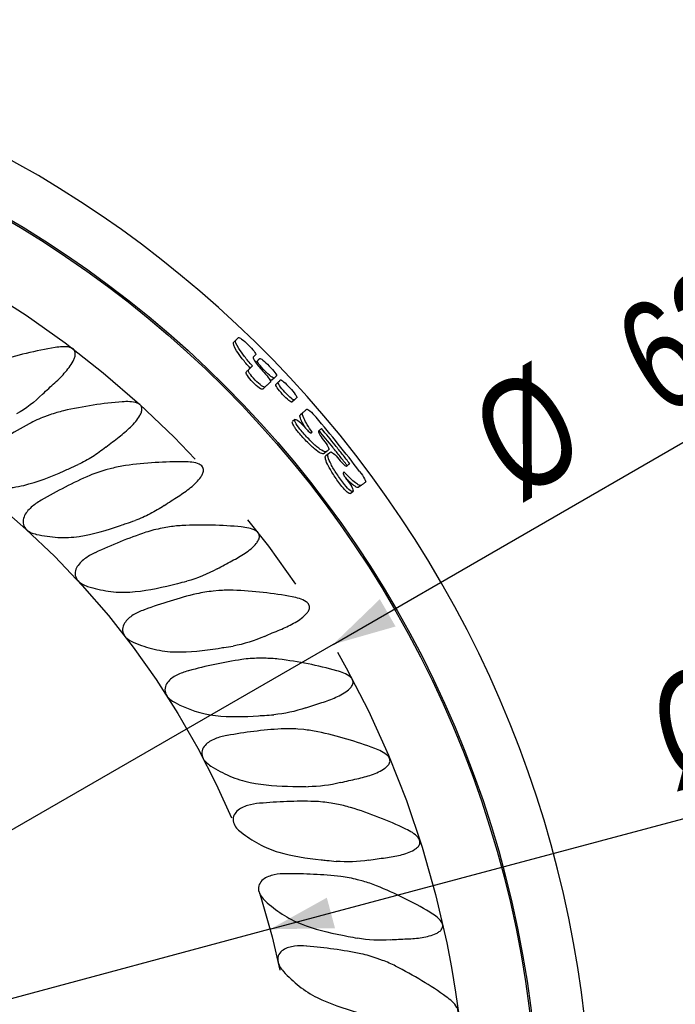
# Model space of a CAD drawing. Header units: millimetres. Extents: x 10 to 412, y 8 to 584.
# Tile 56 of 83: x 345 to 366, y 258 to 290. Entities that reach past the tile are written whole.
import ezdxf

# ---------------------------------------------------------------- set-up
doc = ezdxf.new("R2010")
doc.units = ezdxf.units.MM
doc.linetypes.add('CENTERX2', pattern=[20.32, 12.7, -2.54, 2.54, -2.54])
doc.layers.add('CENTERLINE', color=4, linetype='CENTERX2')
doc.layers.add('DIMENSIONS', color=2, linetype='Continuous')
doc.layers.add('OUTLINE', color=7, linetype='Continuous', lineweight=25)
doc.styles.add('SLDTEXTSTYLE0', font='TXT', dxfattribs={"width": 0.75})
doc.dimstyles.new('SLDDIMSTYLE13', dxfattribs={"dimtxt": 3.5, "dimasz": 2, "dimexe": 0, "dimexo": 0.0625, "dimgap": 0.875, "dimtad": 1, "dimrnd": 1e-09, "dimzin": 12, "dimdsep": 46, "dimtxsty": 'SLDTEXTSTYLE0', "dimblk1": 'NONE', "dimsah": 1, "dimcen": 0, "dimadec": 0, "dimazin": 3, "dimtfac": 1, "dimtmove": 0, "dimatfit": 3, "dimldrblk": 'NONE', "dimfxl": 0, "dimfrac": 2, "dimtolj": 1, "dimtzin": 12, "dimarcsym": 0})

# ---------------------------------------------------------------- blocks, each defined once
blk = doc.blocks.new('_D_41')
at = {"layer": 'DIMENSIONS'}
for q in [(375.287, 281.441), (300.246, 238.116)]:
    blk.add_line((355.154, 269.817), q, dxfattribs=at)
blk.add_solid([(355.154, 269.817), (357.136, 270.384), (356.636, 271.25)], dxfattribs=at)
at = {"layer": 'DIMENSIONS', "char_height": 3.5, "attachment_point": 1, "rotation": 30, "style": 'SLDTEXTSTYLE0'}
for s, insert in [('63,4', (363.823, 280.026)), ('%%c', (359.254, 277.388))]:
    blk.add_mtext(s, dxfattribs=dict(at, insert=insert))
blk = doc.blocks.new('_None')
blk = doc.blocks.new('_D_42')
at = {"layer": 'DIMENSIONS'}
for q in [(381.537, 268.392), (302.246, 247.146)]:
    blk.add_line((353.154, 260.787), q, dxfattribs=at)
blk.add_solid([(353.154, 260.787), (355.216, 260.822), (354.957, 261.788)], dxfattribs=at)
at = {"layer": 'DIMENSIONS', "char_height": 3.5, "attachment_point": 1, "rotation": 15, "style": 'SLDTEXTSTYLE0'}
for s, insert in [('52,7', (370.097, 269.993)), ('%%c', (365.001, 268.627))]:
    blk.add_mtext(s, dxfattribs=dict(at, insert=insert))

msp = doc.modelspace()

# ---------------------------------------------------------------- linework, layer by layer
at = {"layer": 'CENTERLINE'}
for radius in [31.70081, 26.35209]:
    msp.add_circle((327.70013, 253.96659), radius, dxfattribs=at)
at = {"layer": 'OUTLINE'}
for p, q in [((352.07363, 279.46059), (352.00383, 279.38758)), ((352.75768, 278.80501), (352.70211, 278.74993)), ((352.59687, 278.64378), (352.52481, 278.57235)), ((353.28701, 278.25938), (353.21377, 278.18985)), ((353.413, 278.12598), (353.33941, 278.05683)), ((353.0033, 277.97614), (352.92942, 277.90603)), ((353.92754, 277.56639), (353.85248, 277.49884)), ((354.19313, 277.16008), (354.11704, 277.09347)), ((346.18158, 277.09164), (346.01095, 277.02954)), ((353.9456, 276.94335), (353.86897, 276.87626)), ((354.94751, 275.92876), (354.86842, 275.86501)), ((355.00526, 275.85693), (354.92599, 275.79338)), ((348.12673, 275.39288), (347.95134, 275.34588)), ((355.6989, 274.59998), (355.78088, 274.6604)), ((356.04567, 274.85553), (355.96425, 274.79553)), ((349.91642, 273.53105), (349.7376, 273.49952)), ((351.53704, 271.52033), (351.35615, 271.5045)), ((352.97624, 269.37601), (352.79466, 269.37601)), ((354.22308, 267.11441), (354.04219, 267.13024)), ((355.26806, 264.75275), (355.08924, 264.78428)), ((356.10323, 262.30901), (355.92784, 262.356)), ((356.72224, 259.80177), (356.55161, 259.86387))]:
    msp.add_line(p, q, dxfattribs=at)
at = {"layer": 'OUTLINE', "flags": 128}
for points in [[(352.07363, 279.46059), (352.08428, 279.47173), (352.09475, 279.48269), (352.10505, 279.49346), (352.11517, 279.50405), (352.12513, 279.51446), (352.13491, 279.52469), (352.14452, 279.53474), (352.15395, 279.54461)], [(352.70565, 279.00553), (352.696, 278.99587), (352.68618, 278.98603), (352.67618, 278.97602), (352.666, 278.96582), (352.65565, 278.95545), (352.64511, 278.94491), (352.6344, 278.93418), (352.62352, 278.92328)], [(352.75768, 278.80501), (352.76754, 278.81478), (352.77725, 278.82441), (352.78681, 278.83389), (352.79623, 278.84322), (352.8055, 278.85241), (352.81462, 278.86145), (352.82359, 278.87035), (352.83242, 278.87909)], [(353.16858, 278.13297), (353.14929, 278.11466), (353.1296, 278.09598), (353.10952, 278.07693), (353.08905, 278.05751), (353.0682, 278.03772), (353.04695, 278.01756), (353.02532, 277.99703), (353.0033, 277.97614)], [(353.36332, 278.33184), (353.35431, 278.32328), (353.34515, 278.31458), (353.33584, 278.30574), (353.32637, 278.29676), (353.31676, 278.28763), (353.30699, 278.27836), (353.29707, 278.26894), (353.28701, 278.25938)], [(353.413, 278.12598), (353.42312, 278.13549), (353.43308, 278.14485), (353.4429, 278.15407), (353.45256, 278.16315), (353.46207, 278.17209), (353.47143, 278.18088), (353.48064, 278.18953), (353.48969, 278.19804)], [(354.00577, 277.63678), (353.99654, 277.62847), (353.98714, 277.62002), (353.9776, 277.61143), (353.9679, 277.6027), (353.95804, 277.59383), (353.94803, 277.58482), (353.93786, 277.57568), (353.92754, 277.56639)], [(354.19313, 277.16008), (354.21108, 277.17579), (354.22862, 277.19115), (354.24575, 277.20615), (354.26248, 277.2208), (354.27881, 277.23509), (354.29473, 277.24903), (354.31025, 277.26261), (354.32536, 277.27584)], [(354.46235, 276.51744), (354.46619, 276.52068), (354.47003, 276.52391), (354.47385, 276.52713), (354.47766, 276.53034), (354.48145, 276.53354), (354.48523, 276.53672), (354.489, 276.5399), (354.49276, 276.54306)], [(354.78789, 276.65713), (354.77663, 276.6477), (354.76518, 276.63811), (354.75353, 276.62836), (354.74169, 276.61843), (354.72965, 276.60835), (354.71742, 276.5981), (354.70499, 276.5877), (354.69237, 276.57712)], [(355.01837, 275.98587), (355.00976, 275.97894), (355.00108, 275.97194), (354.99233, 275.96488), (354.98351, 275.95778), (354.97462, 275.95061), (354.96565, 275.94338), (354.95662, 275.9361), (354.94751, 275.92876)], [(355.00526, 275.85693), (355.01438, 275.86424), (355.02344, 275.8715), (355.03242, 275.8787), (355.04133, 275.88585), (355.05017, 275.89293), (355.05894, 275.89996), (355.06764, 275.90694), (355.07627, 275.91386)], [(355.50747, 275.28077), (355.50357, 275.27778), (355.49965, 275.27478), (355.49573, 275.27177), (355.49179, 275.26875), (355.48784, 275.26573), (355.48387, 275.26269), (355.47989, 275.25964), (355.4759, 275.25658)], [(355.58363, 275.4684), (355.59667, 275.47845), (355.60951, 275.48835), (355.62214, 275.4981), (355.63458, 275.50769), (355.64681, 275.51712), (355.65884, 275.5264), (355.67067, 275.53552), (355.6823, 275.54449)], [(356.18715, 274.95979), (356.17098, 274.94787), (356.15437, 274.93564), (356.13734, 274.92308), (356.11987, 274.91021), (356.10197, 274.89702), (356.08363, 274.88351), (356.06487, 274.86968), (356.04567, 274.85553)]]:
    msp.add_lwpolyline(points, dxfattribs=at)
at = {"layer": 'OUTLINE'}
for radius in [33.99382, 33.94382]:
    msp.add_circle((327.70013, 253.96659), radius, dxfattribs=at)
for radius, start, end in [(35.65, 306.658466, 274.273816), (35.43451, 37.012449, 40.576301)]:
    msp.add_arc((327.70013, 253.96659), radius, start, end, dxfattribs=at)
for points, knots in [([(352.52481, 278.57235), (352.4313, 278.67908), (352.34889, 278.77851), (352.2047, 278.96389), (352.14442, 279.0482), (352.00774, 279.26305), (351.97481, 279.35657), (352.00383, 279.38758)], [0, 0, 0, 0, 0.25, 0.25, 0.5, 0.5, 1, 1, 1, 1]), ([(352.59687, 278.64378), (352.50322, 278.75062), (352.42059, 278.85019), (352.27592, 279.03592), (352.21538, 279.12041), (352.07796, 279.33579), (352.04464, 279.42961), (352.07363, 279.46059)], [0, 0, 0, 0, 0.25, 0.25, 0.5, 0.5, 1, 1, 1, 1]), ([(352.15395, 279.54461), (352.1633, 279.55334), (352.19972, 279.53542), (352.31371, 279.45019), (352.39073, 279.3829), (352.53778, 279.23927), (352.60681, 279.16396), (352.69566, 279.0508), (352.71433, 279.01491), (352.70565, 279.00553)], [0, 0, 0, 0, 0.25, 0.25, 0.5, 0.5, 0.75, 0.75, 1, 1, 1, 1]), ([(346.34301, 279.22541), (346.04291, 279.1762), (345.73895, 279.11496), (345.12358, 278.96506), (344.81893, 278.87807), (344.51694, 278.78005)], [0, 0, 0, 0, 0.5, 0.5, 1, 1, 1, 1]), ([(346.33652, 278.11012), (346.45772, 278.21993), (346.57178, 278.33361), (346.77906, 278.57472), (346.87527, 278.70104), (346.95329, 278.87773), (346.96649, 278.91414), (346.98342, 278.98916), (346.98742, 279.02822), (346.97426, 279.10609), (346.95473, 279.14451), (346.89357, 279.2002), (346.85485, 279.21775), (346.73683, 279.25218), (346.65684, 279.25398), (346.49842, 279.24776), (346.42053, 279.23812), (346.34301, 279.22541)], [0, 0, 0, 0, 0.25, 0.25, 0.5, 0.5, 0.5625, 0.5625, 0.625, 0.625, 0.6875, 0.6875, 0.75, 0.75, 0.875, 0.875, 1, 1, 1, 1]), ([(352.62352, 278.92328), (352.60787, 278.90642), (352.63172, 278.84971), (352.75583, 278.67227), (352.85412, 278.55492), (352.96637, 278.43654)], [0, 0, 0, 0, 0.5, 0.5, 1, 1, 1, 1]), ([(353.287, 278.25938), (353.27614, 278.25005), (353.23973, 278.26752), (353.12834, 278.35271), (353.05379, 278.42056), (352.91243, 278.56621), (352.84684, 278.6427), (352.76414, 278.75778), (352.74763, 278.79482), (352.75768, 278.80501)], [0, 0, 0, 0, 0.25, 0.25, 0.5, 0.5, 0.75, 0.75, 1, 1, 1, 1]), ([(352.83242, 278.87909), (352.84188, 278.88746), (352.87739, 278.86878), (352.98777, 278.78154), (353.0621, 278.713), (353.2036, 278.56719), (353.26983, 278.49096), (353.35463, 278.37681), (353.37236, 278.34065), (353.36332, 278.33184)], [0, 0, 0, 0, 0.25, 0.25, 0.5, 0.5, 0.75, 0.75, 1, 1, 1, 1]), ([(352.92942, 277.90604), (352.91468, 277.89301), (352.87532, 277.90592), (352.75882, 277.98444), (352.68216, 278.05056), (352.53947, 278.19756), (352.47543, 278.2764), (352.39976, 278.39624), (352.388, 278.43606), (352.40164, 278.45025)], [0, 0, 0, 0, 0.25, 0.25, 0.5, 0.5, 0.75, 0.75, 1, 1, 1, 1]), ([(352.40164, 278.45025), (352.4233, 278.47171), (352.44439, 278.49262), (352.46492, 278.51297), (352.47518, 278.52315), (352.4853, 278.53318), (352.49529, 278.54308), (352.50527, 278.55297), (352.51511, 278.56273), (352.52481, 278.57235)], [0, 0, 0, 0, 0.000482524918, 0.000482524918, 0.000482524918, 0.00072380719, 0.00072380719, 0.00072380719, 0.000965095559, 0.000965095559, 0.000965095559, 0.000965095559]), ([(353.0033, 277.97614), (352.98857, 277.96312), (352.94904, 277.97623), (352.83225, 278.05518), (352.75546, 278.1215), (352.6126, 278.26869), (352.54839, 278.34762), (352.47228, 278.4678), (352.46035, 278.50776), (352.47397, 278.52194)], [0, 0, 0, 0, 0.25, 0.25, 0.5, 0.5, 0.75, 0.75, 1, 1, 1, 1]), ([(352.47397, 278.52194), (352.49558, 278.54336), (352.51663, 278.56423), (352.53711, 278.58453), (352.54735, 278.59469), (352.55746, 278.6047), (352.56742, 278.61457), (352.57738, 278.62445), (352.5872, 278.63418), (352.59687, 278.64378)], [0, 0, 0, 0, 0.000482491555, 0.000482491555, 0.000482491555, 0.000723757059, 0.000723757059, 0.000723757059, 0.000965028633, 0.000965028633, 0.000965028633, 0.000965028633]), ([(352.96637, 278.43654), (353.03502, 278.36402), (353.09454, 278.29124), (353.1673, 278.18087), (353.18011, 278.14446), (353.16858, 278.13297)], [0, 0, 0, 0, 0.5, 0.5, 1, 1, 1, 1]), ([(353.21377, 278.18985), (353.20672, 278.18788), (353.19405, 278.18433), (353.15565, 278.21011), (353.13864, 278.22154)], [0, 0, 0, 0, 0.55686019, 1, 1, 1, 1]), ([(353.85248, 277.49884), (353.84136, 277.4898), (353.80559, 277.50803), (353.69681, 277.59577), (353.62422, 277.6654), (353.48699, 277.81458), (353.42362, 277.89268), (353.34441, 278.00961), (353.32908, 278.0469), (353.33941, 278.05683)], [0, 0, 0, 0, 0.25, 0.25, 0.5, 0.5, 0.75, 0.75, 1, 1, 1, 1]), ([(353.92754, 277.56639), (353.91643, 277.55735), (353.8805, 277.57579), (353.77143, 277.66393), (353.69873, 277.73375), (353.56131, 277.88313), (353.49779, 277.96134), (353.4182, 278.07859), (353.40268, 278.11606), (353.413, 278.12598)], [0, 0, 0, 0, 0.25, 0.25, 0.5, 0.5, 0.75, 0.75, 1, 1, 1, 1]), ([(353.48969, 278.19804), (353.49938, 278.20615), (353.53437, 278.18653), (353.64238, 278.09636), (353.71485, 278.02586), (353.8524, 277.87632), (353.91657, 277.79835), (353.99829, 277.68197), (354.01504, 277.64535), (354.00577, 277.63678)], [0, 0, 0, 0, 0.25, 0.25, 0.5, 0.5, 0.75, 0.75, 1, 1, 1, 1]), ([(348.47352, 277.50445), (348.17022, 277.48159), (347.86129, 277.44696), (347.23583, 277.35133), (346.92493, 277.29126), (346.61558, 277.21994)], [0, 0, 0, 0, 0.5, 0.5, 1, 1, 1, 1]), ([(348.36985, 276.39398), (348.4994, 276.49224), (348.62371, 276.59616), (348.85058, 276.8176), (348.95729, 276.93495), (349.05038, 277.10332), (349.06683, 277.13848), (349.09043, 277.21131), (349.09812, 277.25009), (349.09239, 277.3291), (349.07661, 277.3693), (349.02089, 277.43059), (348.98349, 277.45183), (348.86923, 277.49659), (348.7883, 277.50559), (348.6305, 277.51316), (348.55203, 277.51037), (348.47352, 277.50445)], [0, 0, 0, 0, 0.25, 0.25, 0.5, 0.5, 0.5625, 0.5625, 0.625, 0.625, 0.6875, 0.6875, 0.75, 0.75, 0.875, 0.875, 1, 1, 1, 1]), ([(354.49276, 276.54307), (354.37473, 276.70938), (354.2854, 276.85429), (354.1819, 277.06876), (354.16785, 277.13783), (354.19313, 277.16008)], [0, 0, 0, 0, 0.5, 0.5, 1, 1, 1, 1]), ([(354.32536, 277.27584), (354.33549, 277.28366), (354.37005, 277.26271), (354.47614, 277.16762), (354.54619, 277.09448), (354.61408, 277.01533)], [0, 0, 0, 0, 0.5, 0.5, 1, 1, 1, 1]), ([(345.52396, 276.81114), (345.26848, 276.67392), (345.01931, 276.52722), (344.53052, 276.22053), (344.29003, 276.05985), (344.05754, 275.89717)], [0, 0, 0, 0, 0.5, 0.5, 1, 1, 1, 1]), ([(354.02849, 276.57285), (354.00056, 276.60878), (353.94776, 276.67667), (353.89304, 276.76555), (353.86428, 276.83113), (353.85682, 276.8692), (353.86933, 276.87191), (353.87223, 276.87254)], [0, 0, 0, 0, 0.24414396, 0.4614595, 0.68626993, 0.92733055, 1, 1, 1, 1]), ([(354.10589, 276.63931), (354.04075, 276.71943), (353.98835, 276.79768), (353.93443, 276.9091), (353.93224, 276.9427), (353.9752, 276.95195), (354.02114, 276.92733), (354.14119, 276.82688), (354.21524, 276.75052), (354.2807, 276.67037)], [0, 0, 0, 0, 0.25, 0.25, 0.5, 0.5, 0.75, 0.75, 1, 1, 1, 1]), ([(354.2804, 276.67934), (354.26716, 276.70002), (354.22678, 276.7631), (354.17746, 276.85237), (354.13192, 276.9467), (354.10717, 277.0201), (354.1014, 277.07061), (354.11217, 277.08635), (354.11704, 277.09347)], [0, 0, 0, 0, 0.08968871, 0.27354923, 0.45744787, 0.64943701, 0.84144896, 1, 1, 1, 1]), ([(354.86842, 275.86501), (354.84867, 275.84957), (354.81183, 275.85484), (354.70822, 275.90616), (354.64102, 275.95268), (354.48583, 276.08191), (354.39642, 276.16588), (354.21296, 276.35611), (354.11763, 276.46357), (354.02849, 276.57285)], [0, 0, 0, 0, 0.25, 0.25, 0.5, 0.5, 0.75, 0.75, 1, 1, 1, 1]), ([(354.94751, 275.92876), (354.92777, 275.91334), (354.89085, 275.91875), (354.78693, 275.97054), (354.7195, 276.01741), (354.56392, 276.14728), (354.47434, 276.23157), (354.29058, 276.42228), (354.19516, 276.52988), (354.10589, 276.63931)], [0, 0, 0, 0, 0.25, 0.25, 0.5, 0.5, 0.75, 0.75, 1, 1, 1, 1]), ([(354.2807, 276.67037), (354.31932, 276.62323), (354.36264, 276.57833), (354.43011, 276.52217), (354.45392, 276.51068), (354.46235, 276.51744)], [0, 0, 0, 0, 0.5, 0.5, 1, 1, 1, 1]), ([(354.69237, 276.57712), (354.68229, 276.56775), (354.69142, 276.53557), (354.74965, 276.43147), (354.79721, 276.36253), (354.85402, 276.29065)], [0, 0, 0, 0, 0.5, 0.5, 1, 1, 1, 1]), ([(355.60242, 275.48289), (355.52695, 275.58076), (355.45096, 275.67824), (355.37446, 275.77532), (355.29796, 275.87239), (355.22095, 275.96906), (355.14343, 276.06533), (355.00085, 276.24239), (354.85655, 276.41809), (354.71056, 276.59236)], [0, 0, 0, 0, 0.00037078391, 0.00037078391, 0.00037078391, 0.00074156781, 0.00074156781, 0.00074156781, 0.00142360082, 0.00142360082, 0.00142360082, 0.00142360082]), ([(355.6823, 275.54449), (355.60683, 275.64236), (355.53084, 275.73984), (355.45434, 275.83692), (355.37785, 275.93399), (355.30084, 276.03067), (355.22333, 276.12694), (355.0799, 276.30507), (354.93474, 276.48182), (354.78789, 276.65713)], [0, 0, 0, 0, 0.00037078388, 0.00037078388, 0.00037078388, 0.00074156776, 0.00074156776, 0.00074156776, 0.00142767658, 0.00142767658, 0.00142767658, 0.00142767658]), ([(354.85402, 276.29065), (354.91365, 276.21511), (354.96334, 276.14176), (355.02216, 276.03139), (355.0306, 275.99623), (355.01837, 275.98588)], [0, 0, 0, 0, 0.5, 0.5, 1, 1, 1, 1]), ([(347.95149, 276.06625), (347.81751, 275.9576), (347.67779, 275.85603), (347.38444, 275.67007), (347.23011, 275.58559), (347.07275, 275.51338)], [0, 0, 0, 0, 0.5, 0.5, 1, 1, 1, 1]), ([(355.07627, 275.91386), (355.08922, 275.92332), (355.12115, 275.90805), (355.21656, 275.82675), (355.27758, 275.76251), (355.3386, 275.68784)], [0, 0, 0, 0, 0.5, 0.5, 1, 1, 1, 1]), ([(350.44593, 275.60437), (350.14172, 275.60802), (349.83022, 275.60041), (349.1994, 275.55967), (348.88463, 275.52695), (348.57027, 275.48287)], [0, 0, 0, 0, 0.5, 0.5, 1, 1, 1, 1]), ([(350.24587, 274.50715), (350.38257, 274.59316), (350.516, 274.68618), (350.69964, 274.83643), (350.75836, 274.88847), (350.86854, 274.99912), (350.92028, 275.05769), (350.98446, 275.15257), (351.00372, 275.18545), (351.03429, 275.25647), (351.04561, 275.2946), (351.04746, 275.37393), (351.03573, 275.41557), (350.98591, 275.48214), (350.95088, 275.50659), (350.84026, 275.56196), (350.76145, 275.57774), (350.60361, 275.59936), (350.52485, 275.60342), (350.44593, 275.60437)], [0, 0, 0, 0, 0.25, 0.25, 0.375, 0.375, 0.5, 0.5, 0.5625, 0.5625, 0.625, 0.625, 0.6875, 0.6875, 0.75, 0.75, 0.875, 0.875, 1, 1, 1, 1]), ([(355.43678, 274.82095), (355.3492, 274.93159), (355.26593, 275.04608), (355.11847, 275.26767), (355.05578, 275.37283), (354.96252, 275.55281), (354.93157, 275.62837), (354.90353, 275.74116), (354.90652, 275.77762), (354.92599, 275.79338)], [0, 0, 0, 0, 0.25, 0.25, 0.5, 0.5, 0.75, 0.75, 1, 1, 1, 1]), ([(355.51831, 274.88226), (355.43062, 274.99307), (355.34719, 275.10773), (355.19935, 275.32967), (355.13639, 275.43507), (355.0426, 275.61555), (355.01136, 275.6914), (354.98293, 275.80458), (354.9858, 275.84118), (355.00526, 275.85693)], [0, 0, 0, 0, 0.25, 0.25, 0.5, 0.5, 0.75, 0.75, 1, 1, 1, 1]), ([(355.3386, 275.68784), (355.39648, 275.61714), (355.45375, 275.55561), (355.54257, 275.47662), (355.5725, 275.46034), (355.58363, 275.4684)], [0, 0, 0, 0, 0.5, 0.5, 1, 1, 1, 1]), ([(355.4759, 275.25658), (355.46781, 275.24939), (355.47359, 275.22412), (355.51385, 275.14626), (355.54837, 275.09407), (355.58621, 275.04631)], [0, 0, 0, 0, 0.5, 0.5, 1, 1, 1, 1]), ([(356.04567, 274.85553), (356.03191, 274.84572), (356.00949, 274.84774), (355.94771, 274.87489), (355.90763, 274.90074), (355.81428, 274.97405), (355.75963, 275.02254), (355.64033, 275.13834), (355.57631, 275.20486), (355.50747, 275.28077)], [0, 0, 0, 0, 0.25, 0.25, 0.5, 0.5, 0.75, 0.75, 1, 1, 1, 1]), ([(355.99476, 275.29777), (356.05741, 275.21452), (356.11369, 275.13053), (356.1837, 275.00669), (356.19702, 274.96792), (356.18715, 274.95979)], [0, 0, 0, 0, 0.5, 0.5, 1, 1, 1, 1]), ([(347.44717, 275.17076), (347.18052, 275.05626), (346.91948, 274.9318), (346.40601, 274.66897), (346.15253, 274.52992), (345.90667, 274.38808)], [0, 0, 0, 0, 0.5, 0.5, 1, 1, 1, 1]), ([(355.58621, 275.04631), (355.65037, 274.96515), (355.70885, 274.8768), (355.78136, 274.73771), (355.79555, 274.6875), (355.77729, 274.64734), (355.74513, 274.65669), (355.64764, 274.73347), (355.58258, 274.80132), (355.51831, 274.88226)], [0, 0, 0, 0, 0.25, 0.25, 0.5, 0.5, 0.75, 0.75, 1, 1, 1, 1]), ([(355.96425, 274.79553), (355.9519, 274.79199), (355.92673, 274.78479), (355.85748, 274.81908), (355.77008, 274.88242), (355.67513, 274.96401), (355.60198, 275.03664), (355.56852, 275.06986)], [0, 0, 0, 0, 0.21778699, 0.44378131, 0.63549486, 0.83328718, 1, 1, 1, 1]), ([(344.00269, 274.80446), (344.22859, 274.77552), (344.45423, 274.76136), (344.90492, 274.77457), (345.13177, 274.80266), (345.35144, 274.85753)], [0, 0, 0, 0, 0.5, 0.5, 1, 1, 1, 1]), ([(355.69829, 274.60081), (355.68884, 274.59873), (355.66941, 274.59446), (355.60714, 274.63706), (355.53992, 274.70115), (355.48162, 274.76581), (355.45172, 274.80257), (355.43678, 274.82095)], [0, 0, 0, 0, 0.24362927, 0.50054468, 0.74671381, 0.87336703, 1, 1, 1, 1]), ([(345.89809, 274.38311), (345.78697, 274.31866), (345.68151, 274.24685), (345.49192, 274.07569), (345.405, 273.9744), (345.33534, 273.79528), (345.32273, 273.72969), (345.33769, 273.59807), (345.36625, 273.53541), (345.45323, 273.43417), (345.50946, 273.39571), (345.62964, 273.33776), (345.69245, 273.31833), (345.75679, 273.3043)], [0, 0, 0, 0, 0.25, 0.25, 0.5, 0.5, 0.625, 0.625, 0.75, 0.75, 0.875, 0.875, 1, 1, 1, 1]), ([(349.80054, 274.21713), (349.65745, 274.12047), (349.5095, 274.03155), (349.20198, 273.8723), (349.04102, 273.80154), (348.87695, 273.74295)], [0, 0, 0, 0, 0.5, 0.5, 1, 1, 1, 1]), ([(352.24523, 273.5396), (351.9424, 273.56976), (351.63074, 273.58935), (350.99937, 273.60371), (350.6831, 273.59855), (350.36612, 273.58204)], [0, 0, 0, 0, 0.5, 0.5, 1, 1, 1, 1]), ([(351.95031, 272.464), (352.09352, 272.53754), (352.23417, 272.61824), (352.43119, 272.75257), (352.49432, 272.7994), (352.61343, 272.89979), (352.67019, 272.95362), (352.74301, 273.04348), (352.76515, 273.07482), (352.80163, 273.14314), (352.81599, 273.18024), (352.82427, 273.25826), (352.8161, 273.30074), (352.77205, 273.37125), (352.73931, 273.3985), (352.63407, 273.46306), (352.55712, 273.48561), (352.40172, 273.52089), (352.32368, 273.53179), (352.24523, 273.5396)], [0, 0, 0, 0, 0.25, 0.25, 0.375, 0.375, 0.5, 0.5, 0.5625, 0.5625, 0.625, 0.625, 0.6875, 0.6875, 0.75, 0.75, 0.875, 0.875, 1, 1, 1, 1]), ([(345.75679, 273.3043), (345.97973, 273.2557), (346.20347, 273.22195), (346.6533, 273.1959), (346.88133, 273.20409), (347.10504, 273.23963)], [0, 0, 0, 0, 0.5, 0.5, 1, 1, 1, 1]), ([(349.22009, 273.369), (348.94428, 273.27811), (348.67334, 273.17685), (348.13908, 272.95983), (347.8746, 272.84348), (347.61724, 272.72356)], [0, 0, 0, 0, 0.5, 0.5, 1, 1, 1, 1]), ([(347.60826, 272.71937), (347.49195, 272.66484), (347.38062, 272.6025), (347.17684, 272.44851), (347.08142, 272.35519), (346.99642, 272.18282), (346.97814, 272.11858), (346.98157, 271.98616), (347.00456, 271.92124), (347.08238, 271.8128), (347.13504, 271.7696), (347.24972, 271.70139), (347.3106, 271.67656), (347.37347, 271.65698)], [0, 0, 0, 0, 0.25, 0.25, 0.5, 0.5, 0.625, 0.625, 0.75, 0.75, 0.875, 0.875, 1, 1, 1, 1]), ([(347.37347, 271.65698), (347.58807, 271.59014), (347.80654, 271.53691), (348.25513, 271.47093), (348.48451, 271.4591), (348.71095, 271.47504)], [0, 0, 0, 0, 0.5, 0.5, 1, 1, 1, 1]), ([(353.85773, 271.32587), (353.55865, 271.38232), (353.25329, 271.42849), (352.6287, 271.49773), (352.30836, 271.52069), (351.98946, 271.53193)], [0, 0, 0, 0, 0.5, 0.5, 1, 1, 1, 1]), ([(350.82923, 271.41958), (350.54636, 271.35303), (350.26756, 271.27574), (349.71655, 271.10614), (349.44313, 271.01335), (349.17622, 270.9163)], [0, 0, 0, 0, 0.5, 0.5, 1, 1, 1, 1]), ([(353.47018, 270.28007), (353.61927, 270.34085), (353.76412, 270.40787), (353.97203, 270.52423), (354.04003, 270.56591), (354.16805, 270.65584), (354.22867, 270.70391), (354.30952, 270.78727), (354.33455, 270.81681), (354.37672, 270.88111), (354.39447, 270.9165), (354.41015, 270.99465), (354.40586, 271.03716), (354.36857, 271.11136), (354.33801, 271.14187), (354.23967, 271.21501), (354.16371, 271.24488), (354.01292, 271.29333), (353.93586, 271.31113), (353.85773, 271.32587)], [0, 0, 0, 0, 0.25, 0.25, 0.375, 0.375, 0.5, 0.5, 0.5625, 0.5625, 0.625, 0.625, 0.6875, 0.6875, 0.75, 0.75, 0.875, 0.875, 1, 1, 1, 1]), ([(349.16692, 270.9129), (349.04629, 270.86872), (348.92996, 270.81632), (348.71353, 270.68067), (348.61034, 270.59602), (348.51064, 270.43172), (348.48683, 270.36931), (348.47871, 270.2371), (348.49595, 270.17043), (348.56403, 270.05562), (348.61272, 270.00799), (348.72102, 269.93004), (348.7795, 269.9), (348.84043, 269.87501)], [0, 0, 0, 0, 0.25, 0.25, 0.5, 0.5, 0.625, 0.625, 0.75, 0.75, 0.875, 0.875, 1, 1, 1, 1]), ([(348.84043, 269.87501), (349.04993, 269.7891), (349.26354, 269.71707), (349.7027, 269.61287), (349.93007, 269.58105), (350.15696, 269.5772)], [0, 0, 0, 0, 0.5, 0.5, 1, 1, 1, 1]), ([(352.26235, 269.33733), (351.97454, 269.29566), (351.69, 269.24294), (351.12643, 269.12202), (350.84619, 269.05348), (350.57177, 268.98003)], [0, 0, 0, 0, 0.5, 0.5, 1, 1, 1, 1]), ([(350.5622, 268.97746), (350.43824, 268.94398), (350.31784, 268.90194), (350.0905, 268.78576), (349.98036, 268.71048), (349.86667, 268.55564), (349.83748, 268.49561), (349.81769, 268.36473), (349.82894, 268.2968), (349.88654, 268.17648), (349.93079, 268.12477), (350.03181, 268.03757), (350.08763, 268.00236), (350.14649, 267.97198)], [0, 0, 0, 0, 0.25, 0.25, 0.5, 0.5, 0.625, 0.625, 0.75, 0.75, 0.875, 0.875, 1, 1, 1, 1]), ([(354.79393, 267.97198), (354.95013, 268.02027), (355.10107, 268.07496), (355.31703, 268.17239), (355.38727, 268.20745), (355.52276, 268.28605), (355.58821, 268.32936), (355.67573, 268.40549), (355.7032, 268.43285), (355.75056, 268.49349), (355.77104, 268.5272), (355.79278, 268.6038), (355.79181, 268.64627), (355.76021, 268.7236), (355.73253, 268.75595), (355.64114, 268.8367), (355.5685, 268.87287), (355.42296, 268.93405), (355.34758, 268.95857), (355.27115, 268.98003)], [0, 0, 0, 0, 0.25, 0.25, 0.375, 0.375, 0.5, 0.5, 0.5625, 0.5625, 0.625, 0.625, 0.6875, 0.6875, 0.75, 0.75, 0.875, 0.875, 1, 1, 1, 1]), ([(353.50853, 267.13811), (353.2183, 267.12168), (352.93028, 267.09397), (352.35825, 267.02263), (352.07298, 266.97874), (351.79324, 266.92951)], [0, 0, 0, 0, 0.5, 0.5, 1, 1, 1, 1]), ([(351.78348, 266.92778), (351.65702, 266.90522), (351.53336, 266.87381), (351.29666, 266.77781), (351.18033, 266.71236), (351.05362, 266.56787), (351.01934, 266.51055), (350.98838, 266.38175), (350.99378, 266.3131), (351.04089, 266.18821), (351.08057, 266.13285), (351.17369, 266.03728), (351.22606, 265.99754), (351.28173, 265.96236)], [0, 0, 0, 0, 0.25, 0.25, 0.5, 0.5, 0.625, 0.625, 0.75, 0.75, 0.875, 0.875, 1, 1, 1, 1]), ([(355.91148, 265.55731), (356.07014, 265.59155), (356.22725, 265.63333), (356.45156, 265.71193), (356.52449, 265.74078), (356.66541, 265.80694), (356.73423, 265.84435), (356.82757, 265.91221), (356.85709, 265.93682), (356.90993, 265.99343), (356.93324, 266.02544), (356.96126, 266.09853), (356.96428, 266.14185), (356.93995, 266.22105), (356.9153, 266.25596), (356.83055, 266.34528), (356.76132, 266.38746), (356.62106, 266.46133), (356.54857, 266.49205), (356.47474, 266.51993)], [0, 0, 0, 0, 0.25, 0.25, 0.375, 0.375, 0.5, 0.5, 0.5625, 0.5625, 0.625, 0.625, 0.6875, 0.6875, 0.75, 0.75, 0.875, 0.875, 1, 1, 1, 1]), ([(351.28173, 265.96236), (351.47373, 265.84098), (351.67204, 265.73279), (352.08671, 265.55398), (352.30443, 265.48352), (352.52654, 265.44045)], [0, 0, 0, 0, 0.5, 0.5, 1, 1, 1, 1]), ([(352.82148, 264.77946), (352.69353, 264.768), (352.5676, 264.74749), (352.32344, 264.67249), (352.20185, 264.61743), (352.06302, 264.48453), (352.02388, 264.43041), (351.98181, 264.3048), (351.98121, 264.23594), (352.01725, 264.10742), (352.05196, 264.04881), (352.13639, 263.9455), (352.18511, 263.90134), (352.23749, 263.86144)], [0, 0, 0, 0, 0.25, 0.25, 0.5, 0.5, 0.625, 0.625, 0.75, 0.75, 0.875, 0.875, 1, 1, 1, 1]), ([(354.55829, 264.83863), (354.26784, 264.84757), (353.97854, 264.84506), (353.40241, 264.82386), (353.11428, 264.80499), (352.83135, 264.78033)], [0, 0, 0, 0, 0.5, 0.5, 1, 1, 1, 1]), ([(357.45934, 263.96429), (357.1837, 264.09687), (356.90029, 264.22057), (356.31662, 264.44838), (356.01439, 264.5531), (355.70807, 264.64686)], [0, 0, 0, 0, 0.5, 0.5, 1, 1, 1, 1]), ([(352.23749, 263.86144), (352.41751, 263.7243), (352.60519, 263.59943), (353.00269, 263.38497), (353.21406, 263.29544), (353.43208, 263.23303)], [0, 0, 0, 0, 0.5, 0.5, 1, 1, 1, 1]), ([(356.81433, 263.05442), (356.97519, 263.07468), (357.13524, 263.10261), (357.36482, 263.16111), (357.43965, 263.18337), (357.58491, 263.23649), (357.65548, 263.26692), (357.7555, 263.32654), (357.78747, 263.34859), (357.84553, 263.40029), (357.87152, 263.42954), (357.90701, 263.50073), (357.91411, 263.54312), (357.89732, 263.62484), (357.87594, 263.66181), (357.79936, 263.7587), (357.73465, 263.8064), (357.6003, 263.89303), (357.53053, 263.93005), (357.45934, 263.96429)], [0, 0, 0, 0, 0.25, 0.25, 0.375, 0.375, 0.5, 0.5, 0.5625, 0.5625, 0.625, 0.625, 0.6875, 0.6875, 0.75, 0.75, 0.875, 0.875, 1, 1, 1, 1]), ([(353.66829, 262.54884), (353.53983, 262.54858), (353.41259, 262.53913), (353.16282, 262.48569), (353.0369, 262.44143), (352.88701, 262.32114), (352.8433, 262.27064), (352.79045, 262.14917), (352.78384, 262.08063), (352.80855, 261.94946), (352.83802, 261.88804), (352.91312, 261.77776), (352.9578, 261.72953), (353.00651, 261.68521)], [0, 0, 0, 0, 0.25, 0.25, 0.5, 0.5, 0.625, 0.625, 0.75, 0.75, 0.875, 0.875, 1, 1, 1, 1]), ([(355.40365, 262.45642), (355.11519, 262.49062), (354.8268, 262.51334), (354.25094, 262.54244), (353.96216, 262.54876), (353.6782, 262.54885)], [0, 0, 0, 0, 0.5, 0.5, 1, 1, 1, 1]), ([(358.21746, 261.33256), (357.95503, 261.4883), (357.68373, 261.63614), (357.12166, 261.91423), (356.82875, 262.0453), (356.53233, 262.16517)], [0, 0, 0, 0, 0.5, 0.5, 1, 1, 1, 1]), ([(353.00651, 261.68521), (353.17364, 261.53314), (353.34985, 261.39217), (353.729, 261.1428), (353.93056, 261.03605), (354.14179, 260.95508)], [0, 0, 0, 0, 0.5, 0.5, 1, 1, 1, 1]), ([(357.4956, 260.48237), (357.65772, 260.48854), (357.81963, 260.50242), (358.05362, 260.54073), (358.13019, 260.55641), (358.27976, 260.59678), (358.35304, 260.62112), (358.45783, 260.67193), (358.49151, 260.69115), (358.55347, 260.73747), (358.58183, 260.76435), (358.62319, 260.83221), (358.63383, 260.87388), (358.62403, 260.95663), (358.60593, 260.99527), (358.53799, 261.09838), (358.47772, 261.15147), (358.35156, 261.24935), (358.28534, 261.29227), (358.21746, 261.33256)], [0, 0, 0, 0, 0.25, 0.25, 0.375, 0.375, 0.5, 0.5, 0.5625, 0.5625, 0.625, 0.625, 0.6875, 0.6875, 0.75, 0.75, 0.875, 0.875, 1, 1, 1, 1]), ([(354.31746, 260.25291), (354.18947, 260.26385), (354.06189, 260.26552), (353.80842, 260.23405), (353.67911, 260.20094), (353.51931, 260.09416), (353.47137, 260.04767), (353.40813, 259.93127), (353.39558, 259.86356), (353.40876, 259.73074), (353.43276, 259.66699), (353.49797, 259.55058), (353.53827, 259.49864), (353.58293, 259.45025)], [0, 0, 0, 0, 0.25, 0.25, 0.5, 0.5, 0.625, 0.625, 0.75, 0.75, 0.875, 0.875, 1, 1, 1, 1]), ([(358.74331, 258.64477), (358.49581, 258.82254), (358.23851, 258.99344), (357.70228, 259.3198), (357.42154, 259.47607), (357.13717, 259.62108)], [0, 0, 0, 0, 0.5, 0.5, 1, 1, 1, 1]), ([(357.9501, 257.86073), (358.11219, 257.85274), (358.27464, 257.85245), (358.51116, 257.87024), (358.58886, 257.87919), (358.74155, 257.90643), (358.81714, 257.92446), (358.92554, 257.96586), (358.96078, 257.98211), (359.02621, 258.0227), (359.05664, 258.04682), (359.10386, 258.11087), (359.11811, 258.15138), (359.11561, 258.23476), (359.10094, 258.27483), (359.04234, 258.38339), (358.98695, 258.44154), (358.8697, 258.55016), (358.80744, 258.59871), (358.74331, 258.64477)], [0, 0, 0, 0, 0.25, 0.25, 0.375, 0.375, 0.5, 0.5, 0.5625, 0.5625, 0.625, 0.625, 0.6875, 0.6875, 0.75, 0.75, 0.875, 0.875, 1, 1, 1, 1])]:
    msp.add_open_spline(points, degree=3, knots=knots, dxfattribs=at)
for points in [[(345.94832, 277.74718), (346.07692, 277.87155), (346.2065, 277.9923), (346.33652, 278.11012)], [(345.94832, 277.74718), (345.7001, 277.50714), (345.42101, 277.29055), (345.1211, 277.11982)], [(346.61558, 277.21994), (346.4673, 277.18576), (346.32264, 277.14299), (346.18158, 277.09164)], [(346.01095, 277.02954), (345.84437, 276.96891), (345.68206, 276.89605), (345.52396, 276.81114)], [(347.95149, 276.06625), (348.09048, 276.17896), (348.23008, 276.28796), (348.36985, 276.39398)], [(345.35144, 274.85753), (345.78975, 274.96703), (346.21423, 275.1266), (346.63331, 275.31962)], [(346.63331, 275.31962), (346.68836, 275.34498), (346.74387, 275.36945), (346.79981, 275.39307)], [(346.79981, 275.39307), (346.89143, 275.43176), (346.98238, 275.47191), (347.07275, 275.51338)], [(347.95134, 275.34589), (347.78012, 275.30001), (347.61206, 275.24156), (347.44717, 275.17076)], [(348.57027, 275.48287), (348.42077, 275.46191), (348.27143, 275.43165), (348.12673, 275.39288)], [(345.90667, 274.38808), (345.90381, 274.38643), (345.90095, 274.38477), (345.89809, 274.38311)], [(349.80054, 274.21713), (349.94886, 274.31733), (350.09743, 274.41374), (350.24587, 274.50715)], [(348.59457, 273.64689), (348.68921, 273.67744), (348.78332, 273.70952), (348.87695, 273.74295)], [(347.10504, 273.23963), (347.55111, 273.31049), (347.98789, 273.43243), (348.4223, 273.58823)], [(348.4223, 273.58823), (348.47936, 273.60869), (348.53679, 273.62823), (348.59457, 273.64689)], [(349.7376, 273.49952), (349.56351, 273.46883), (349.39005, 273.42501), (349.22009, 273.369)], [(350.36612, 273.58204), (350.21575, 273.57421), (350.06584, 273.5574), (349.91642, 273.53105)], [(347.61724, 272.72356), (347.61424, 272.72217), (347.61125, 272.72077), (347.60826, 272.71937)], [(351.48139, 272.2139), (351.63777, 272.30072), (351.79438, 272.38393), (351.95031, 272.464)], [(351.48139, 272.2139), (351.17781, 272.04534), (350.85914, 271.91068), (350.51999, 271.82202)], [(350.23031, 271.75093), (350.32725, 271.77312), (350.4238, 271.79687), (350.51999, 271.82202)], [(348.71095, 271.47504), (349.1614, 271.50674), (349.60715, 271.59014), (350.05359, 271.70751)], [(350.05359, 271.70751), (350.11221, 271.72292), (350.17112, 271.73738), (350.23031, 271.75093)], [(351.35615, 271.5045), (351.18007, 271.4891), (351.00324, 271.46052), (350.82923, 271.41958)], [(351.98946, 271.53193), (351.8395, 271.53721), (351.68705, 271.53345), (351.53704, 271.52033)], [(349.17622, 270.9163), (349.17312, 270.91517), (349.17002, 270.91403), (349.16692, 270.9129)], [(352.98126, 270.07179), (353.14399, 270.14438), (353.30747, 270.21373), (353.47018, 270.28007)], [(352.98126, 270.07179), (352.66316, 269.92989), (352.33377, 269.82375), (351.98936, 269.76519)], [(350.15696, 269.5772), (350.60836, 269.56953), (351.05968, 269.61374), (351.51475, 269.69177)], [(351.51475, 269.69177), (351.57449, 269.70201), (351.63446, 269.71128), (351.69458, 269.71962)], [(351.69458, 269.71962), (351.79309, 269.73328), (351.89134, 269.74852), (351.98936, 269.76519)], [(352.79466, 269.37601), (352.61791, 269.37601), (352.43921, 269.36294), (352.26235, 269.33733)], [(353.42795, 269.34813), (353.27905, 269.36646), (353.12852, 269.37601), (352.97624, 269.37601)], [(355.27115, 268.98003), (354.67363, 269.14785), (354.0597, 269.27036), (353.42795, 269.34813)], [(350.57177, 268.98003), (350.56857, 268.97918), (350.56538, 268.97832), (350.5622, 268.97746)], [(350.14649, 267.97198), (350.55498, 267.76115), (350.979, 267.60796), (351.43206, 267.56055)], [(354.28872, 267.80711), (353.958, 267.69297), (353.62039, 267.61631), (353.27387, 267.58813)], [(354.28872, 267.80711), (354.45639, 267.86497), (354.62543, 267.91989), (354.79393, 267.97198)], [(351.43206, 267.56055), (351.88098, 267.51358), (352.33443, 267.51827), (352.79466, 267.55635)], [(352.79466, 267.55635), (352.85507, 267.56134), (352.91562, 267.56536), (352.97624, 267.56842)], [(352.97624, 267.56842), (353.07556, 267.57344), (353.17477, 267.58006), (353.27387, 267.58813)], [(354.04219, 267.13024), (353.8655, 267.1457), (353.6876, 267.14824), (353.50853, 267.13811)], [(351.79324, 266.92951), (351.78999, 266.92894), (351.78673, 266.92836), (351.78348, 266.92778)], [(354.67064, 267.04727), (354.52263, 267.07878), (354.37345, 267.10126), (354.22308, 267.11441)], [(356.47474, 266.51993), (355.9001, 266.73693), (355.29879, 266.91355), (354.67064, 267.04727)], [(352.52654, 265.44045), (352.96983, 265.3545), (353.42197, 265.31968), (353.8836, 265.3175)], [(353.8836, 265.3175), (353.94421, 265.31721), (354.00488, 265.31594), (354.06554, 265.3137)], [(354.06554, 265.3137), (354.1649, 265.31005), (354.26431, 265.308), (354.36375, 265.30739)], [(355.39382, 265.43709), (355.05453, 265.35224), (354.71154, 265.30527), (354.36375, 265.30739)], [(355.39382, 265.43709), (355.5671, 265.48043), (355.73969, 265.52023), (355.91148, 265.55731)], [(352.83135, 264.78033), (352.82806, 264.78004), (352.82477, 264.77975), (352.82148, 264.77946)], [(355.08924, 264.78428), (354.91458, 264.81508), (354.73759, 264.83312), (354.55829, 264.83863)], [(355.70807, 264.64686), (355.56388, 264.691), (355.41725, 264.72645), (355.26806, 264.75275)], [(353.43208, 263.23303), (353.86636, 263.10871), (354.31375, 263.03465), (354.77326, 262.99227)], [(354.77326, 262.99227), (354.83361, 262.9867), (354.89394, 262.98014), (354.95417, 262.97263)], [(354.95417, 262.97263), (355.05283, 262.96033), (355.15168, 262.94962), (355.2507, 262.94035)], [(356.28815, 262.97978), (355.94217, 262.92473), (355.59634, 262.90799), (355.2507, 262.94035)], [(356.28815, 262.97978), (356.46457, 263.00785), (356.63998, 263.03246), (356.81433, 263.05442)], [(353.6782, 262.54885), (353.67489, 262.54885), (353.67159, 262.54885), (353.66829, 262.54884)], [(355.92784, 262.356), (355.7565, 262.40191), (355.58175, 262.43531), (355.40365, 262.45642)], [(356.53233, 262.16517), (356.39157, 262.22209), (356.24854, 262.27007), (356.10323, 262.30901)], [(354.14179, 260.95508), (354.56374, 260.79333), (355.00299, 260.68059), (355.45687, 260.59834)], [(355.45687, 260.59834), (355.51653, 260.58753), (355.57604, 260.57574), (355.63539, 260.56301)], [(355.63539, 260.56301), (355.73259, 260.54216), (355.83013, 260.52288), (355.92798, 260.50501)], [(356.96492, 260.45387), (356.61501, 260.42916), (356.2688, 260.44277), (355.92798, 260.50501)], [(356.96492, 260.45387), (357.14314, 260.46646), (357.32002, 260.47568), (357.4956, 260.48237)], [(354.32734, 260.25205), (354.32404, 260.25234), (354.32075, 260.25263), (354.31746, 260.25291)], [(356.03817, 260.00959), (355.46663, 260.12859), (354.89487, 260.20222), (354.32734, 260.25205)], [(356.55161, 259.86387), (356.38443, 259.92472), (356.21323, 259.97314), (356.03817, 260.00959)], [(357.13717, 259.62108), (357.00155, 259.69024), (356.86323, 259.75045), (356.72223, 259.80177)], [(353.58293, 259.45025), (353.88956, 259.11796), (354.24396, 258.82188), (354.65026, 258.62394)], [(354.65026, 258.62394), (355.05667, 258.42595), (355.48443, 258.27539), (355.92925, 258.15395)]]:
    msp.add_open_spline(points, degree=3, dxfattribs=at)

# ---------------------------------------------------------------- dimensions: what is measured, and where the dimension line sits
at = {"layer": 'DIMENSIONS'}
for p1, p2, picture, middle in [((300.24643, 238.11619), (355.15384, 269.817), '_D_41', (367.78195, 277.10784)), ((302.24597, 247.14617), (353.1543, 260.78702), '_D_42', (373.16443, 266.14872))]:
    dim = msp.add_diameter_dim_2p(p1=p1, p2=p2, dimstyle='SLDDIMSTYLE13', dxfattribs=at)
    dim.commit()
    dim.dimension.update_dxf_attribs({"geometry": picture, "text_midpoint": middle, "dimtype": 163})

doc.saveas('drawing.dxf')
